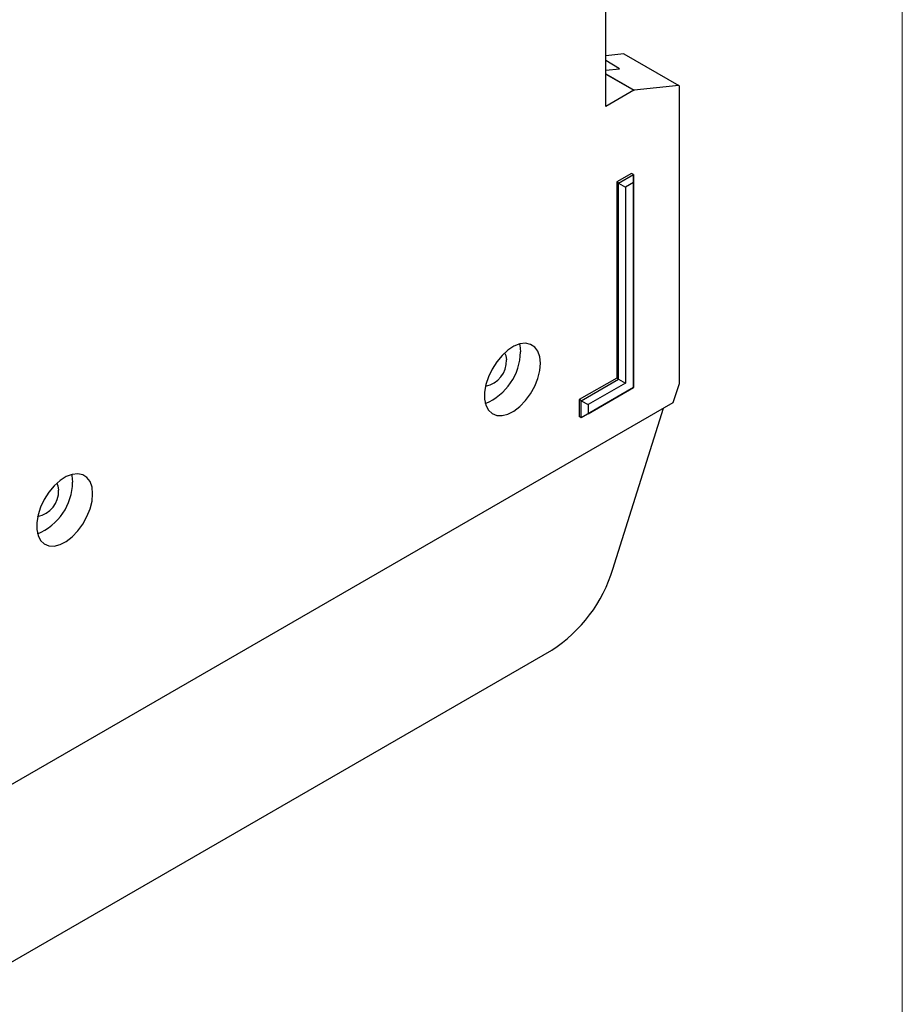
# Model space of a CAD drawing. Header units: inches. Extents: x 0 to 17, y 0 to 11.
# Tile 13 of 14: x 15.2 to 17, y 5.9 to 8. Entities that reach past the tile are written whole.
import ezdxf

# ---------------------------------------------------------------- set-up
doc = ezdxf.new("R2010")
doc.units = ezdxf.units.IN
doc.header["$MEASUREMENT"] = 0
doc.linetypes.add('SLD-Solid', pattern=[0])
doc.layers.add('SLD-DEFPOINTS', color=7, linetype='Continuous')

# ---------------------------------------------------------------- blocks, each defined once
blk = doc.blocks.new('Block2')
at = {"color": 7, "linetype": 'SLD-Solid', "lineweight": 18}
blk.add_line((17, 0), (17, 11), dxfattribs=at)

msp = doc.modelspace()

# ---------------------------------------------------------------- linework, layer by layer
for p, q in [((16.3829, 7.8135), (16.3829, 8.7458)), ((16.4202, 7.9226), (16.3829, 7.9188)), ((16.384, 7.9189), (16.3829, 7.9202)), ((16.4202, 7.9226), (16.5343, 7.8567)), ((16.5352, 7.8565), (16.4211, 7.9224)), ((16.4108, 7.8914), (16.3829, 7.9089)), ((16.3829, 7.8886), (16.4108, 7.8914)), ((16.3829, 7.8813), (16.4419, 7.8473)), ((16.3829, 7.8804), (16.4409, 7.8469)), ((16.5343, 7.8567), (16.4419, 7.8473)), ((16.5358, 7.2363), (16.5361, 7.8547)), ((16.4409, 7.8469), (16.3829, 7.8135)), ((16.4358, 7.6737), (16.4052, 7.656)), ((16.4093, 7.6536), (16.4399, 7.6713)), ((16.4399, 7.6713), (16.4358, 7.6737)), ((16.4399, 7.655), (16.4399, 7.6713)), ((16.4399, 7.6713), (16.4399, 7.2277)), ((16.4052, 7.656), (16.4052, 7.2477)), ((16.4093, 7.6536), (16.4052, 7.656)), ((16.4093, 7.6536), (16.4234, 7.6455)), ((16.4093, 7.2454), (16.4093, 7.6536)), ((16.4399, 7.655), (16.4234, 7.6455)), ((16.4399, 7.2277), (16.4399, 7.655)), ((16.4234, 7.6455), (16.4234, 7.2372)), ((16.4052, 7.2477), (16.3273, 7.2027)), ((16.3313, 7.2004), (16.4093, 7.2454)), ((16.4093, 7.2454), (16.4052, 7.2477)), ((16.4093, 7.2454), (16.4234, 7.2372)), ((16.4399, 7.2277), (16.3313, 7.165)), ((16.4234, 7.2372), (16.3455, 7.1922)), ((16.3455, 7.1732), (16.4399, 7.2277)), ((16.4399, 7.2277), (16.4399, 7.2277)), ((16.5231, 7.1968), (16.5358, 7.2363)), ((16.3273, 7.2027), (16.3273, 7.1673)), ((16.3313, 7.2004), (16.3273, 7.2027)), ((16.3313, 7.2004), (16.3455, 7.1922)), ((16.3313, 7.165), (16.3313, 7.2004)), ((14.9715, 6.3011), (16.5231, 7.1968)), ((16.3455, 7.1922), (16.3455, 7.1732)), ((16.3973, 6.8498), (16.503, 7.1852)), ((16.3313, 7.165), (16.3273, 7.1673)), ((16.3455, 7.1732), (16.3313, 7.165)), ((15.0866, 5.9978), (16.2701, 6.6811))]:
    msp.add_line(p, q)
at = {"flags": 128}
for points in [[(16.2465, 7.2783), (16.2452, 7.292), (16.2411, 7.3035), (16.2346, 7.3122), (16.2259, 7.3178), (16.2155, 7.32), (16.2037, 7.3186), (16.1912, 7.3138), (16.1786, 7.3057), (16.1664, 7.2947), (16.1553, 7.2815), (16.1456, 7.2664), (16.138, 7.2504), (16.1327, 7.2341), (16.13, 7.2183), (16.13, 7.2037), (16.1327, 7.191), (16.138, 7.1808), (16.1456, 7.1736), (16.1553, 7.1697), (16.1664, 7.1693), (16.1786, 7.1724), (16.1912, 7.1789), (16.2037, 7.1885), (16.2155, 7.2007), (16.2259, 7.2149), (16.2346, 7.2305), (16.2411, 7.2468), (16.2452, 7.263), (16.2465, 7.2783)], [(16.2029, 7.3184), (16.2034, 7.3161), (16.2048, 7.3024)], [(16.1717, 7.2999), (16.1742, 7.2947), (16.1755, 7.2855)], [(15.3139, 7.0067), (15.3126, 7.0204), (15.3085, 7.0319), (15.302, 7.0407), (15.2933, 7.0462), (15.2829, 7.0484), (15.2711, 7.047), (15.2586, 7.0422), (15.246, 7.0341), (15.2338, 7.0232), (15.2227, 7.0099), (15.213, 6.9949), (15.2054, 6.9788), (15.2001, 6.9625), (15.1974, 6.9467), (15.1974, 6.9321), (15.2001, 6.9194), (15.2054, 6.9092), (15.213, 6.902), (15.2227, 6.8981), (15.2338, 6.8977), (15.246, 6.9009), (15.2586, 6.9074), (15.2711, 6.9169), (15.2829, 6.9291), (15.2933, 6.9433), (15.302, 6.959), (15.3085, 6.9752), (15.3126, 6.9914), (15.3139, 7.0067)], [(15.2703, 7.0468), (15.2708, 7.0445), (15.2722, 7.0308)], [(15.2392, 7.0284), (15.2417, 7.0231), (15.243, 7.0139)]]:
    msp.add_lwpolyline(points, dxfattribs=at)
for centre, radius, start, end in [((16.4204, 7.9211), 0.00148, 60.8771, 97.3295), ((16.5344, 7.855), 0.00167, 349.4817, 92.6844), ((16.4423, 7.8446), 0.0027, 97.2376, 121.2244), ((16.087, 7.3038), 0.1178, 292.2122, 359.2914), ((16.1227, 7.283), 0.0529, 280.055, 2.6838), ((15.1544, 7.0323), 0.1178, 292.2123, 359.2914), ((15.1901, 7.0114), 0.0529, 280.0397, 2.6871), ((16.1042, 6.9384), 0.3062, 302.8156, 343.1915)]:
    msp.add_arc(centre, radius, start, end)

# ---------------------------------------------------------------- block references
at = {"layer": 'SLD-DEFPOINTS'}
msp.add_blockref('Block2', (0, 0), dxfattribs=at)

doc.saveas('drawing.dxf')
